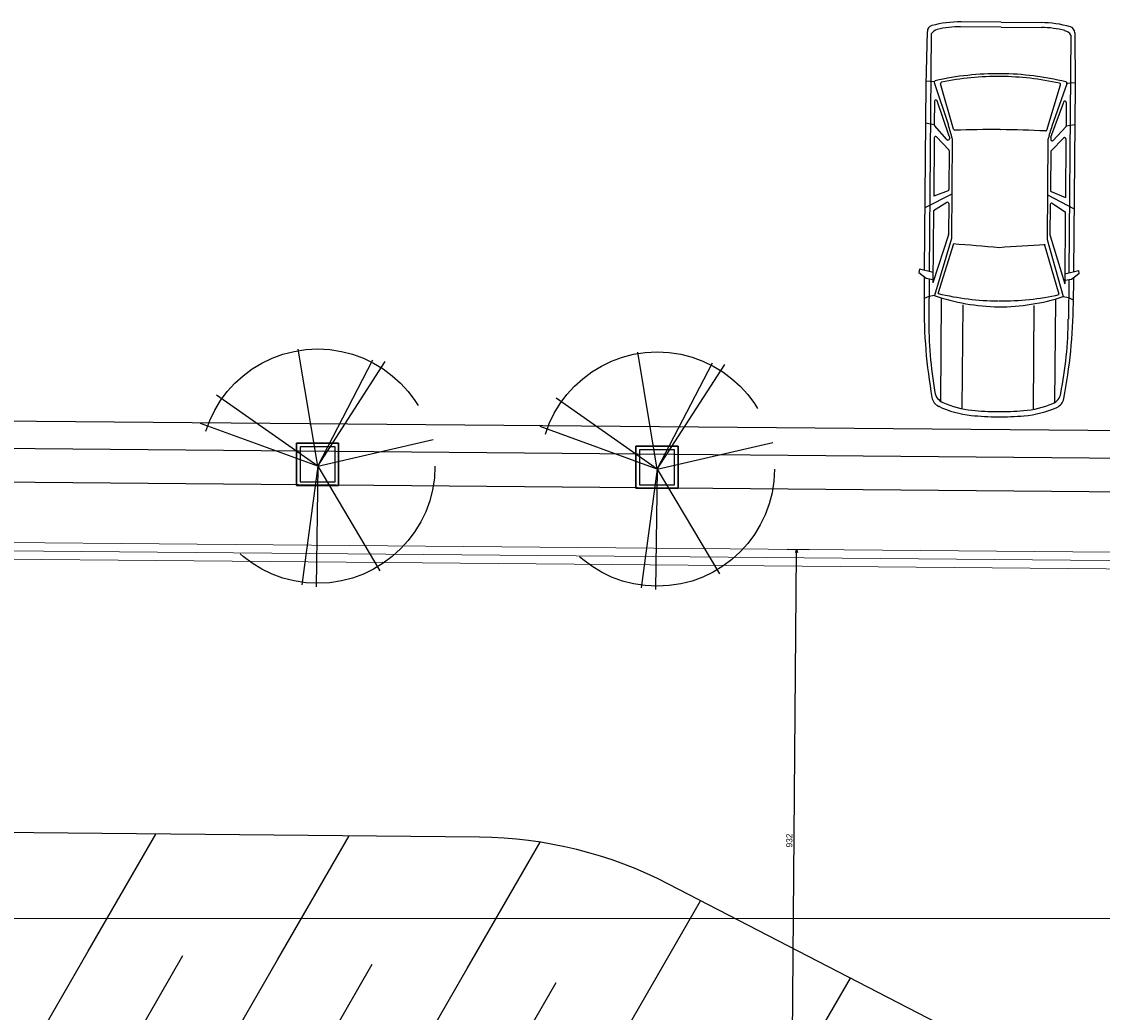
# Model space of a CAD drawing. Header units: millimetres. Extents: x -35 to 343, y 0 to 93.
# Tile 125 of 128: x 292 to 309, y 77 to 93. Entities that reach past the tile are written whole.
import ezdxf

# ---------------------------------------------------------------- set-up
doc = ezdxf.new("R2010")
doc.units = ezdxf.units.MM
doc.linetypes.add('TRACEJADO_P', pattern=[0.1875, 0.125, -0.0625])
for name, color, linetype in [('A-MOBILIARIO', 1, 'Continuous'), ('arvore', 74, 'Continuous'), ('MEIOFIO', 2, 'Continuous')]:
    doc.layers.add(name, color=color, linetype=linetype)
doc.layers.add('ARQ - SIMBOLO_CORTE', color=2, linetype='Continuous', lineweight=5)
doc.layers.add('MURO', color=2, linetype='Continuous', lineweight=0)
doc.styles.add('GULIM', font='Gulim.ttf')
doc.linetypes.add('FENCELINE2', pattern='A,6.35,-2.54,[132,ltypeshp.shx,S=2.54,R=0,X=-2.54,Y=0],-2.54,25.4', length=36.83)
doc.dimstyles.new('GULIM-100', dxfattribs={"dimtxt": 0.1, "dimasz": 0.05, "dimexe": 0.2, "dimexo": 0, "dimgap": 0.025, "dimtad": 1, "dimdec": 0, "dimlfac": 100, "dimzin": 12, "dimdsep": 46, "dimtxsty": 'GULIM', "dimblk": 'OPEN30', "dimcen": 0, "dimclrd": 152, "dimclre": 152, "dimclrt": 152, "dimaunit": 1, "dimadec": 0, "dimazin": 0, "dimtfac": 1.875, "dimtdec": 0, "dimtmove": 2, "dimatfit": 3, "dimldrblk": 'OPEN30', "dimfxl": 0, "dimtolj": 1, "dimtzin": 12, "dimlwd": -1, "dimarcsym": 0})

# ---------------------------------------------------------------- blocks, each defined once
blk = doc.blocks.new('_Open30')
at = {"color": 0, "linetype": 'ByBlock', "lineweight": -2}
for p, q in [((-1, 0.27), (0, 0)), ((0, 0), (-1, -0.27)), ((0, 0), (-1, 0))]:
    blk.add_line(p, q, dxfattribs=at)
blk = doc.blocks.new('*D283')
at = {"color": 152, "lineweight": -2, "transparency": 16777216}
for p, q in [((199.223, 85.604), (199.238, 87.309)), ((333.914, 84.427), (333.929, 86.132))]:
    blk.add_line(p, q, dxfattribs=at)
at = {"color": 152, "transparency": 16777216}
blk.add_line((199.286, 87.109), (333.878, 85.932), dxfattribs=at)
at = {"layer": 'DEFPOINTS', "color": 0, "transparency": 16777216}
for p in [(333.928, 85.932), (199.223, 85.604), (333.914, 84.427)]:
    blk.add_point(p, dxfattribs=at)
at = {"color": 152, "transparency": 16777216, "xscale": 0.05, "yscale": 0.05, "zscale": 0.05}
for p, rotation in [((199.236, 87.109), 179.4993539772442), ((333.928, 85.932), 359.4993539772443)]:
    blk.add_blockref('_Open30', p, dxfattribs=dict(at, rotation=rotation))
at = {"color": 152, "transparency": 16777216, "insert": (266.582, 86.597), "char_height": 0.1, "attachment_point": 5, "rotation": 359.4994, "style": 'GULIM'}
blk.add_mtext('\\A1;10000', dxfattribs=at)
blk = doc.blocks.new('*D340')
at = {"color": 152, "lineweight": -2, "transparency": 16777216}
for p, q in [((263.824, 85.039), (263.834, 86.208)), ((318.869, 84.558), (318.879, 85.727))]:
    blk.add_line(p, q, dxfattribs=at)
at = {"color": 152, "transparency": 16777216}
blk.add_line((263.883, 86.007), (318.827, 85.527), dxfattribs=at)
at = {"layer": 'DEFPOINTS', "color": 0, "transparency": 16777216}
for p in [(318.877, 85.527), (263.824, 85.039), (318.869, 84.558)]:
    blk.add_point(p, dxfattribs=at)
at = {"color": 152, "transparency": 16777216, "xscale": 0.05, "yscale": 0.05, "zscale": 0.05}
for p, rotation in [((263.833, 86.008), 179.4993539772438), ((318.877, 85.527), 359.4993539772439)]:
    blk.add_blockref('_Open30', p, dxfattribs=dict(at, rotation=rotation))
at = {"color": 152, "transparency": 16777216, "insert": (291.355, 85.843), "char_height": 0.1, "attachment_point": 5, "rotation": 359.4994, "style": 'GULIM'}
blk.add_mtext('\\A1;5505', dxfattribs=at)
blk = doc.blocks.new('carro-planta')
at = {"color": 1}
for p, q in [((-1.748, 0.953), (-1.707, 0.959)), ((-1.706, 0.791), (-1.748, 0.953)), ((-1.707, 0.959), (-1.638, 0.872)), ((-4.572, 0.884), (-3.94, 0.895)), ((-4.543, 0.838), (-1.718, 0.838)), ((-3.972, 0.797), (-3.981, 0.895)), ((-3.965, 0.796), (-3.458, 0.623)), ((-3.94, 0.895), (-1.733, 0.895)), ((-3.742, 0.791), (-3.464, 0.791)), ((-3.464, 0.791), (-3.482, 0.895)), ((-3.288, 0.64), (-3.454, 0.787)), ((-3.308, 0.791), (-2.614, 0.791)), ((-2.681, 0.622), (-2.614, 0.791)), ((-2.641, 0.577), (-2.477, 0.895)), ((-2.542, 0.637), (-2.442, 0.791)), ((-2.442, 0.791), (-1.587, 0.791)), ((-2.156, 0.612), (-1.587, 0.791)), ((-2.113, 0.577), (-1.435, 0.774)), ((-1.656, 0.895), (-1.359, 0.895)), ((-1.638, 0.872), (-1.626, 0.791)), ((-1.633, 0.838), (-1.168, 0.838)), ((-1.435, 0.774), (-1.423, 0.838)), ((-1.423, 0.838), (-1.399, 0.895)), ((-3.412, 0.563), (-3.949, 0.722)), ((-3.328, 0.612), (-3.747, 0.76)), ((-3.167, 0.616), (-3.319, 0.763)), ((-1.458, 0.727), (-2.055, 0.548)), ((-0.178, 0.687), (-1.394, 0.687)), ((-3.322, 0.611), (-3.299, 0.611)), ((-3.302, 0.577), (-2.113, 0.577)), ((-3.156, 0.611), (-2.696, 0.611)), ((-2.528, 0.611), (-2.161, 0.611)), ((-4.688, 0.009), (-4.688, 0.484)), ((-4.63, 0.009), (-4.63, 0.49)), ((-0.093, 0.432), (-1.325, 0.432)), ((-4.688, 0.009), (-4.688, -0.467)), ((-4.63, 0.009), (-4.63, -0.472)), ((-3.412, 0.009), (-3.412, 0.014)), ((-1.377, 0.009), (-1.377, 0.014)), ((-0.093, -0.414), (-1.325, -0.414)), ((-3.965, -0.779), (-3.458, -0.606)), ((-3.412, -0.546), (-3.949, -0.704)), ((-3.328, -0.595), (-3.747, -0.742)), ((-3.288, -0.623), (-3.454, -0.77)), ((-3.322, -0.594), (-3.299, -0.594)), ((-3.167, -0.599), (-3.319, -0.746)), ((-3.302, -0.559), (-2.113, -0.559)), ((-3.156, -0.594), (-2.696, -0.594)), ((-2.681, -0.604), (-2.614, -0.774)), ((-2.641, -0.559), (-2.477, -0.878)), ((-2.542, -0.619), (-2.442, -0.774)), ((-2.528, -0.594), (-2.161, -0.594)), ((-2.156, -0.595), (-1.587, -0.774)), ((-2.113, -0.559), (-1.435, -0.756)), ((-1.458, -0.71), (-2.055, -0.53)), ((-1.435, -0.756), (-1.423, -0.82)), ((-0.178, -0.669), (-1.394, -0.669)), ((-4.572, -0.867), (-3.94, -0.878)), ((-4.543, -0.82), (-1.718, -0.82)), ((-3.972, -0.779), (-3.981, -0.877)), ((-3.94, -0.878), (-1.733, -0.878)), ((-3.742, -0.774), (-3.464, -0.774)), ((-3.464, -0.774), (-3.482, -0.878)), ((-3.308, -0.774), (-2.614, -0.774)), ((-2.442, -0.774), (-1.587, -0.774)), ((-1.706, -0.774), (-1.748, -0.936)), ((-1.707, -0.942), (-1.638, -0.855)), ((-1.656, -0.878), (-1.359, -0.878)), ((-1.638, -0.855), (-1.626, -0.774)), ((-1.633, -0.82), (-1.168, -0.82)), ((-1.423, -0.82), (-1.399, -0.878)), ((-1.748, -0.936), (-1.707, -0.942))]:
    blk.add_line(p, q, dxfattribs=at)
for centre, radius, start, end in [((-3.361, 0.484), 1.327, 164.805, 180), ((-4.573, 0.813), 0.0707, 88.9138, 164.805), ((-4.485, 0.74), 0.113, 120.581, 165.6582), ((-0.649, 0.003), 3.428, 166.8238, 179.9022), ((-3.97, 0.781), 0.0163, 71.1682, 166.8238), ((-3.742, 0.775), 0.0163, 90, 250.6836), ((-3.464, 0.775), 0.0163, 48.3773, 90), ((-3.308, 0.775), 0.0163, 90, 225.8923), ((-3.735, -0.003), 2.428, 0.2735, 18.6542), ((-1.359, -5.346), 6.242, 79.5097, 90), ((-1.168, -4.033), 4.87, 79.5442, 90), ((-0.249, 0.65), 0.144, 24.7615, 79.5097), ((-3.507, 0.49), 1.123, 165.6582, 180), ((-0.649, 0.003), 3.395, 167.9892, 179.9022), ((-3.954, 0.706), 0.0163, 73.5215, 167.9892), ((-4.548, 0.014), 3.171, 0, 12.992), ((-0.314, 0.597), 0.163, 23.5086, 79.5442), ((-1.2, 0.211), 1.129, 5.3251, 23.5086), ((-1.2, 0.211), 1.191, 5.3251, 24.7615), ((-2.811, 2.521), 2.005, 251.1682, 255.8349), ((-3.417, 0.547), 0.0163, 357.6181, 73.5215), ((9.392, 0.014), 12.804, 177.6181, 180), ((-3.322, 0.628), 0.0163, 250.6836, 270), ((-3.299, 0.628), 0.0163, 270, 48.3773), ((-3.156, 0.628), 0.0163, 225.8923, 270), ((-2.696, 0.628), 0.0163, 270, 338.4911), ((-2.528, 0.628), 0.0163, 147.0848, 270), ((-2.161, 0.628), 0.0163, 270, 287.444), ((24.142, 2.189), 26.242, 183.5692, 184.7655), ((-3.279, 0.017), 3.217, 359.8481, 5.3251), ((-3.279, 0.017), 3.279, 359.8481, 5.3251), ((-0.649, 0.014), 3.428, 180.0978, 193.1762), ((-0.649, 0.014), 3.395, 180.0978, 192.0108), ((9.392, 0.003), 12.804, 180, 182.3819), ((24.142, -2.171), 26.242, 175.2345, 176.4308), ((-4.548, 0.003), 3.171, 347.008, 0), ((-3.735, 0.02), 2.428, 341.3458, 359.7265), ((-3.279, 0), 3.217, 354.6749, 0.1519), ((-3.279, 0), 3.279, 354.6749, 0.1519), ((-1.2, -0.194), 1.129, 336.4914, 354.6749), ((-1.2, -0.194), 1.191, 335.2385, 354.6749), ((-3.361, -0.467), 1.327, 180, 195.195), ((-3.507, -0.472), 1.123, 180, 194.3418), ((-2.811, -2.504), 2.005, 104.1651, 108.8318), ((-3.417, -0.53), 0.0163, 286.4785, 2.3819), ((-3.322, -0.61), 0.0163, 90, 109.3164), ((-3.299, -0.61), 0.0163, 311.6227, 90), ((-3.156, -0.61), 0.0163, 90, 134.1077), ((-2.696, -0.61), 0.0163, 21.5089, 90), ((-2.528, -0.61), 0.0163, 90, 212.9152), ((-2.161, -0.61), 0.0163, 72.556, 90), ((-4.485, -0.722), 0.113, 194.3418, 239.419), ((-3.97, -0.763), 0.0163, 193.1762, 288.8318), ((-3.954, -0.689), 0.0163, 192.0108, 286.4785), ((-3.742, -0.758), 0.0163, 109.3164, 270), ((-3.464, -0.758), 0.0163, 270, 311.6227), ((-3.308, -0.758), 0.0163, 134.1077, 270), ((-1.168, 4.05), 4.87, 270, 280.4558), ((-0.314, -0.579), 0.163, 280.4558, 336.4914), ((-0.249, -0.632), 0.144, 280.4903, 335.2385), ((-4.573, -0.796), 0.0707, 195.195, 271.0862), ((-1.359, 5.364), 6.242, 270, 280.4903)]:
    blk.add_arc(centre, radius, start, end, dxfattribs=at)
blk = doc.blocks.new('*D293')
at = {"color": 152, "lineweight": -2, "transparency": 16777216}
for p, q in [((303.957, 84.689), (304.307, 84.686)), ((303.875, 75.373), (304.225, 75.37))]:
    blk.add_line(p, q, dxfattribs=at)
at = {"color": 152, "transparency": 16777216}
blk.add_line((304.026, 75.422), (304.106, 84.637), dxfattribs=at)
at = {"layer": 'DEFPOINTS', "color": 0, "transparency": 16777216}
for p in [(303.781, 84.69), (304.107, 84.687), (303.699, 75.375)]:
    blk.add_point(p, dxfattribs=at)
at = {"color": 152, "transparency": 16777216, "xscale": 0.05, "yscale": 0.05, "zscale": 0.05}
for p, rotation in [((304.107, 84.687), 89.49935397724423), ((304.025, 75.372), 269.4993539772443)]:
    blk.add_blockref('_Open30', p, dxfattribs=dict(at, rotation=rotation))
at = {"color": 152, "transparency": 16777216, "insert": (303.99, 80.03), "char_height": 0.1, "attachment_point": 5, "rotation": 89.4994, "style": 'GULIM', "bg_fill": 3, "box_fill_scale": 1.1, "bg_fill_color": 256, "bg_fill_true_color": 13158600, "bg_fill_transparency": 0}
blk.add_mtext('\\A1;932', dxfattribs=at)
blk = doc.blocks.new('A$C49980CD7')
at = {"layer": 'arvore', "linetype": 'TRACEJADO_P', "ltscale": 35}
for q in [(1.589, 3.865), (2.802, 3.692), (3.004, 3.663), (0.261, 3.115), (0.001, 2.654), (3.783, 2.394), (1.647, 0.029), (1.878, 0), (2.917, 0.26)]:
    blk.add_line((1.906, 1.961), q, dxfattribs=at)
blk.add_circle((1.906, 1.961), 1.906, dxfattribs=at)

msp = doc.modelspace()

# ---------------------------------------------------------------- hatches: boundary and pattern name
h = msp.add_hatch()
h.set_pattern_fill('_USER', color=1, scale=2.692308, angle=60, pattern_type=0)
h.set_pattern_definition([(60, (186.1593, -122.5635), (-2.331607, 1.346154), [])])
h.paths.add_polyline_path([(263.95609, 84.76907), (263.9033, 84.70018), (264.34951, 82.91059, -0.06116576), (264.41465, 82.91859, -0.41421356), (264.68388, 82.64936), (265.52907, 82.64936, -0.02346088), (265.13502, 83.14256)])
h.paths.add_polyline_path([(263.9033, 84.70018), (263.26689, 83.86957), (264.14554, 82.65734, -0.33604975), (264.34951, 82.91059)])
h.paths.add_polyline_path([(265.52907, 82.64936), (264.68388, 82.64936, -0.41421356), (264.41465, 82.38013), (264.41465, 82.29369, 0.22887091), (270.5084, 79.27635), (281.30387, 78.7829), (303.12267, 78.7829), (302.06026, 79.33215, 0.11737763), (299.03496, 80.08359), (270.51901, 80.36222, -0.21314438)])
h.paths.add_polyline_path([(303.12267, 78.7829), (281.30387, 78.7829), (298.73459, 77.98616, -0.11737763), (301.27179, 77.35596), (303.22816, 76.03574), (303.99449, 76.47833), (304.90334, 74.90528), (307.90093, 72.88242, -0.27843453), (310.95326, 67.90997), (311.89076, 62.81133), (313.90904, 59.31806), (313.83567, 69.197, 0.27843453), (310.19614, 75.12602)])
h.paths.add_polyline_path([(265.16883, 82.55186), (266.77508, 82.55186), (266.77508, 83.24536), (265.16883, 83.24536)], flags=9)
h.paths.add_polyline_path([(304.66486, 76.55948), (304.80395, 76.31865), (305.02118, 76.44412), (304.88209, 76.68494)], flags=24)
h.paths.add_polyline_path([(304.93985, 76.07726), (305.07894, 75.83644), (305.29617, 75.9619), (305.15708, 76.20272)], flags=24)
h = msp.add_hatch()
h.set_pattern_fill('_USER', color=1, scale=1.346154, angle=60, pattern_type=0)
h.set_pattern_definition([(60, (186.1593, -122.5635), (-1.1658034, 0.673077), [])])
h.paths.add_polyline_path([(264.34054, 82.39053, -0.34296907), (264.14554, 82.65734), (263.26689, 83.86957), (259.79178, 79.33401), (265.90357, 78.7829), (281.30387, 78.7829), (270.5084, 79.27635, -0.23297894)])
h.paths.add_polyline_path([(281.30387, 78.7829), (265.90357, 78.7829), (302.302, 75.50082), (303.22816, 76.03574), (301.27179, 77.35596, 0.11737763), (298.73459, 77.98616)])
h.paths.add_polyline_path([(307.90093, 72.88242), (304.90334, 74.90528), (311.89076, 62.81133), (310.95326, 67.90997, 0.27843453)])

# ---------------------------------------------------------------- linework, layer by layer
at = {"color": 2}
msp.add_lwpolyline([(313.90909, 59.31186), (313.83567, 69.197, 0.27843453), (310.19614, 75.12602), (302.06026, 79.33215, 0.11737763), (299.03496, 80.08359), (270.51901, 80.36222, -0.23779436), (265.13502, 83.14256), (263.95609, 84.76907)], format="xyb", dxfattribs=at)
at = {"layer": 'A-MOBILIARIO', "color": 251, "linetype": 'Continuous', "flags": 128}
for points in [[(296.10969, 86.38398), (296.78277, 86.38398), (296.78277, 85.7109), (296.10969, 85.7109)], [(296.10969, 86.38398), (296.10969, 85.7109), (296.78277, 85.7109), (296.78277, 86.38398)], [(296.16578, 85.76699), (296.72668, 85.76699), (296.72668, 86.32789), (296.16578, 86.32789)], [(301.53779, 86.33655), (302.21086, 86.33655), (302.21086, 85.66347), (301.53779, 85.66347)], [(301.53779, 86.33655), (301.53779, 85.66347), (302.21086, 85.66347), (302.21086, 86.33655)], [(301.59388, 85.71956), (302.15477, 85.71956), (302.15477, 86.28046), (301.59388, 86.28046)]]:
    msp.add_lwpolyline(points, close=True, dxfattribs=at)
at = {"layer": 'ARQ - SIMBOLO_CORTE'}
msp.add_line((335.7521, 78.7829), (197.70433, 78.7829), dxfattribs=at)
at = {"layer": 'MEIOFIO'}
msp.add_line((190.5328, 87.62588), (343.26479, 86.29128), dxfattribs=at)
at = {"layer": 'MURO', "color": 1, "linetype": 'FENCELINE2', "ltscale": 0.01}
msp.add_lwpolyline([(327.28186, 82.2318), (323.47976, 81.00329), (318.82396, 84.42425), (266.51512, 84.88133)], dxfattribs=at)
at = {"layer": 'MURO', "color": 2, "linetype": 'ByBlock'}
for points in [[(327.24047, 82.3599), (323.50394, 81.15257), (318.86863, 84.55848), (266.51629, 85.01594)], [(327.32325, 82.10371), (323.45558, 80.854), (318.7793, 84.29002), (266.51394, 84.74672)]]:
    msp.add_lwpolyline(points, dxfattribs=at)

# ---------------------------------------------------------------- block references
at = {"color": 2, "xscale": 1.346153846, "yscale": 1.346153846, "zscale": 1.346153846, "rotation": 269.4993539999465}
msp.add_blockref('carro-planta', (307.30927, 86.8074), dxfattribs=at)
at = {"linetype": 'Continuous', "xscale": 0.9832559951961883, "yscale": 0.9832559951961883, "zscale": 0.9832559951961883}
msp.add_blockref('A$C49980CD7', (294.57564, 84.09018), dxfattribs=at)

# ---------------------------------------------------------------- dimensions: what is measured, and where the dimension line sits
dim = msp.add_aligned_dim(p1=(199.22263, 85.60397), p2=(333.91442, 84.42701), distance=1.50509, text='10000', dimstyle='GULIM-100')
dim.commit()
dim.dimension.update_dxf_attribs({"geometry": '*D283', "text_midpoint": (266.58235, 86.59691)})
dim = msp.add_linear_dim(base=(318.87708, 85.52655), p1=(263.82409, 85.03947), p2=(318.86863, 84.55848), angle=179.499354, dimstyle='GULIM-100')
dim.commit()
dim.dimension.update_dxf_attribs({"geometry": '*D340', "text_midpoint": (291.35548, 85.8433)})

# ---------------------------------------------------------------- next in the draw order: dimensions: what is measured, and where the dimension line sits
dim = msp.add_aligned_dim(p1=(303.6992, 75.37491), p2=(303.78059, 84.69032), distance=-0.32598, dimstyle='GULIM-100', override={"dimfxl": 0.15, "dimfxlon": 1, "dimtfill": 1, "dimtfillclr": 256, "dimarcsym": 2})
dim.commit()
dim.dimension.update_dxf_attribs({"geometry": '*D293', "text_midpoint": (303.9896, 80.03044)})

# ---------------------------------------------------------------- next in the draw order: block references
msp.add_blockref('A$C49980CD7', (300.00373, 84.04275), dxfattribs=at)

doc.saveas('drawing.dxf')
